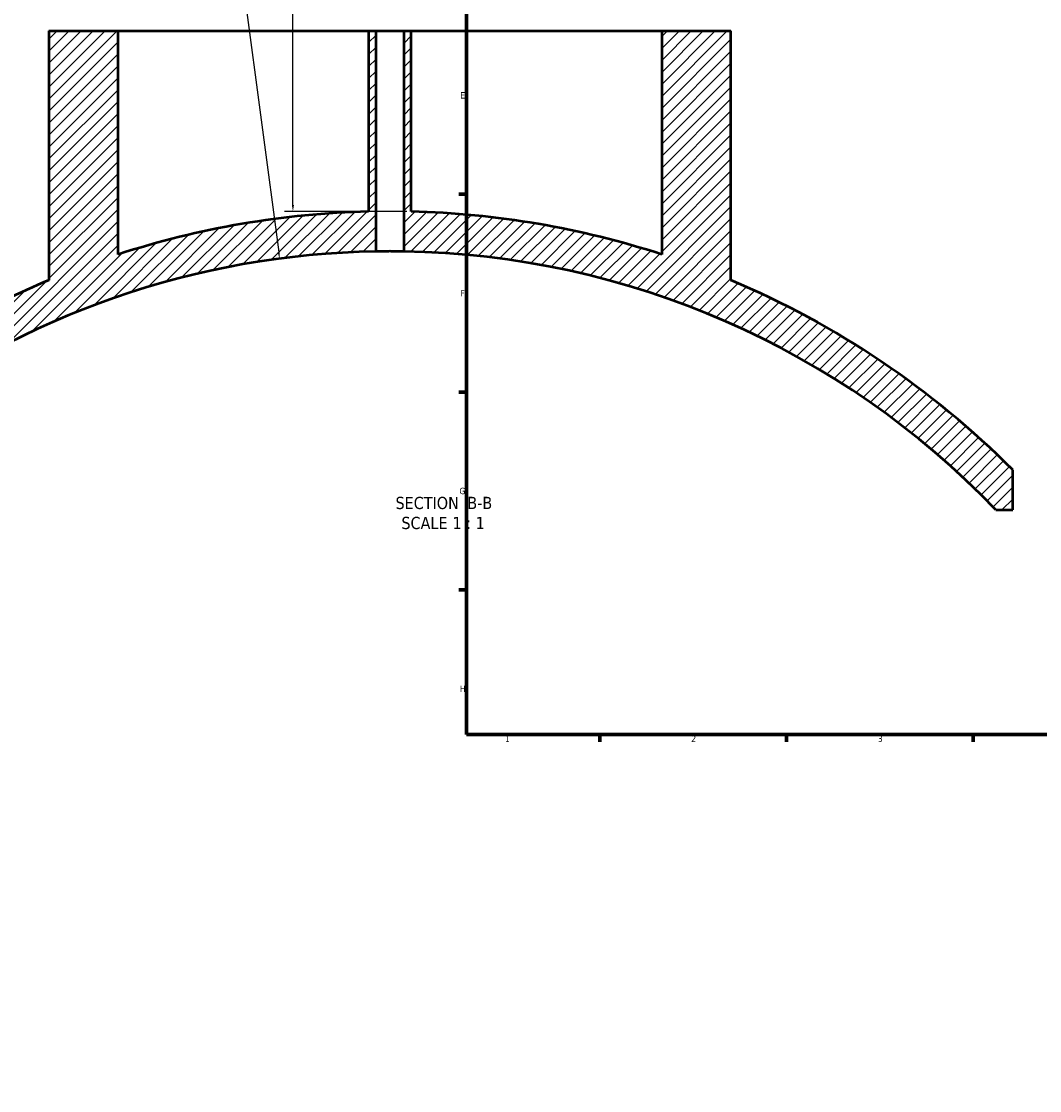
# Model space of a CAD drawing. Header units: millimetres. Extents: x -579 to 1127, y -250 to 921.
# Tile 2 of 11: x -147 to 235, y -114 to 288. Entities that reach past the tile are written whole.
import ezdxf

# ---------------------------------------------------------------- set-up
doc = ezdxf.new("R2010")
doc.units = ezdxf.units.MM
for name, color, linetype, lineweight in [('Border (ANSI)', 7, 'Continuous', 70), ('Dimension (ANSI)', 7, 'Continuous', 25), ('Hatch (ANSI)', 7, 'Continuous', 18), ('Symbol (ANSI)', 7, 'Continuous', 25), ('Visible (ANSI)', 7, 'Continuous', 50)]:
    doc.layers.add(name, color=color, linetype=linetype, lineweight=lineweight)
doc.styles.add('Label Text (ANSI)', font='tahoma.ttf')
doc.styles.add('Note Text (ANSI)', font='tahoma.ttf')
doc.dimstyles.new('Default - mm (ANSI)', dxfattribs={"dimtxt": 2.399999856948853, "dimasz": 2.5, "dimexe": 3.175, "dimexo": 1.6002, "dimgap": 0.7999999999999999, "dimtad": 0, "dimtoh": 1, "dimdec": 0, "dimrnd": 1e-08, "dimzin": 4, "dimdsep": 46, "dimtxsty": 'Note Text (ANSI)', "dimcen": 0.09, "dimdle": 10, "dimclrd": 256, "dimclre": 256, "dimclrt": 5, "dimadec": 1, "dimazin": 1, "dimtfac": 1.270000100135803, "dimtofl": 0, "dimtmove": 0, "dimatfit": 3, "dimfxl": 1, "dimtolj": 1, "dimtzin": 4, "dimlwd": -1, "dimlwe": -1, "dimarcsym": 0})

# ---------------------------------------------------------------- blocks, each defined once
blk = doc.blocks.new('Borders Default Border')
at = {"layer": 'Border (ANSI)'}
for p, q in [((20, 222.7499961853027), (17.20000028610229, 222.7499961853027)), ((20, 148.5000038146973), (17.20000028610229, 148.5000038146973)), ((20, 74.25000190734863), (17.20000028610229, 74.25000190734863)), ((70.08333206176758, 20), (70.08333206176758, 17.20000028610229)), ((140.1666641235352, 20), (140.1666641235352, 17.20000028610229)), ((210.2499961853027, 20), (210.2499961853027, 17.20000028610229))]:
    blk.add_line(p, q, dxfattribs=at)
at = {"layer": 'Border (ANSI)', "flags": 128}
blk.add_lwpolyline([(20, 20), (20, 574.0000152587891), (820.9999847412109, 574.0000152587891), (820.9999847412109, 20), (20, 20)], dxfattribs=at)
at = {"layer": 'Border (ANSI)', "color": 5, "true_color": 0x0000ff, "char_height": 2.39999994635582, "attachment_point": 7, "style": 'Note Text (ANSI)'}
for s, insert in [('E', (17.71423082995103, 258.6750000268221)), ('F', (17.77938474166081, 184.4250000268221)), ('G', (17.40381752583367, 110.1283225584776)), ('H', (17.52557601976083, 35.92500002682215)), ('1', (34.50022139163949, 17.20000005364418)), ('2', (104.39731425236, 17.20000005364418)), ('3', (174.4614475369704, 17.1494327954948))]:
    blk.add_mtext(s, dxfattribs=dict(at, insert=insert))
blk = doc.blocks.new('*D12')
at = {"layer": 'Defpoints', "color": 0, "transparency": 16777216}
for p in [(-78.45785921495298, 369.7348524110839), (-45.10844277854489, 216.22131530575), (-0.6952461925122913, 216.22131530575)]:
    blk.add_point(p, dxfattribs=at)
at = {"layer": 'Dimension (ANSI)', "transparency": 16777216}
for p, q in [((-76.85765921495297, 369.7348524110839), (-41.93344277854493, 369.7348524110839)), ((-45.10844277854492, 367.2348524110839), (-45.10844277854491, 314.988619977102)), ((-45.10844277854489, 218.72131530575), (-45.10844277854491, 308.4290501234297)), ((-2.295446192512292, 216.22131530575), (-48.2834427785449, 216.22131530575))]:
    blk.add_line(p, q, dxfattribs=at)
for points in [[(-45.52510944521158, 367.2348524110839), (-44.69177611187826, 367.2348524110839), (-45.10844277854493, 369.7348524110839)], [(-45.52510944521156, 218.72131530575), (-44.69177611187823, 218.72131530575), (-45.10844277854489, 216.22131530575)]]:
    blk.add_solid(points, dxfattribs=at)
at = {"layer": 'Dimension (ANSI)', "color": 5, "transparency": 16777216, "insert": (-46.33745545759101, 309.2290501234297), "char_height": 2.399999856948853, "attachment_point": 1, "rotation": 90, "style": 'Note Text (ANSI)'}
blk.add_mtext('\\A1;154', dxfattribs=at)
blk = doc.blocks.new('*D13')
at = {"layer": 'Defpoints', "color": 0, "transparency": 16777216}
for p in [(-50.12684990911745, 198.5816852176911), (-8.695246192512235, -113.6817007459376)]:
    blk.add_point(p, dxfattribs=at)
at = {"layer": 'Dimension (ANSI)', "transparency": 16777216}
for p, q in [((-84.52965991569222, 433.7067862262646), (-81.32362303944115, 433.7067862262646)), ((-81.32362303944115, 433.7067862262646), (-50.45567216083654, 201.0599660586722))]:
    blk.add_line(p, q, dxfattribs=at)
blk.add_solid([(-50.04262535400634, 201.1147697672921), (-50.86871896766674, 201.0051623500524), (-50.12684990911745, 198.5816852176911)], dxfattribs=at)
at = {"layer": 'Dimension (ANSI)', "color": 5, "transparency": 16777216, "insert": (-92.36847744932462, 434.9567525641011), "char_height": 2.399999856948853, "attachment_point": 1, "style": 'Note Text (ANSI)'}
blk.add_mtext('\\A1;R315', dxfattribs=at)

msp = doc.modelspace()

# ---------------------------------------------------------------- hatches: boundary and pattern name
at = {"layer": 'Hatch (ANSI)'}
h = msp.add_hatch(dxfattribs=at)
h.set_pattern_fill('ANSI31', color=256, scale=25.4, style=0)
h.set_pattern_definition([(45, (0, 0), (-2.245064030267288, 2.245064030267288), [])])
edge = h.paths.add_edge_path()
edge.add_line((93.30475380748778, 284.018332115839), (93.30475380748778, 200.1590231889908))
edge.add_ellipse((-8.695246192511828, -113.681700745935), major_axis=(-313.8407239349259, 101.9999999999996), ratio=1, start_angle=270, end_angle=286.6153283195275)
edge.add_line((-0.6952461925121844, 216.2213153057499), (-0.6952461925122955, 284.018332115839))
edge.add_line((-0.6952461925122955, 284.018332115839), (-3.495246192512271, 284.018332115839))
edge.add_line((-3.495246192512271, 284.018332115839), (-3.495246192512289, 201.2753756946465))
edge.add_ellipse((-8.6952461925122, -113.6817007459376), major_axis=(314.9570764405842, -5.199999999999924), ratio=1, start_angle=44.72437846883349, end_angle=90, ccw=False)
edge.add_line((218.7410210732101, 104.2580715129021), (225.0547538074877, 104.2580715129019))
edge.add_line((225.0547538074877, 104.2580715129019), (225.0547538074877, 119.2580715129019))
edge.add_ellipse((-8.695246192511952, -113.6817007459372), major_axis=(-232.9397722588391, 233.7499999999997), ratio=1, start_angle=270, end_angle=292.2768964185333)
edge.add_line((119.304753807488, 190.4827284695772), (119.3047538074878, 284.018332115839))
edge.add_line((119.3047538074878, 284.018332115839), (93.30475380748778, 284.018332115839))
edge = h.paths.add_edge_path()
edge.add_line((-110.6952461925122, 200.1590231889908), (-110.6952461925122, 284.018332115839))
edge.add_line((-110.6952461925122, 284.018332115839), (-136.6952461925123, 284.018332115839))
edge.add_line((-136.6952461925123, 284.018332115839), (-136.6952461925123, 190.4827284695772))
edge.add_ellipse((-8.695246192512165, -113.6817007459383), major_axis=(-304.1644292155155, -128.0000000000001), ratio=1, start_angle=270, end_angle=282.5960030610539)
edge.add_line((-199.945246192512, 155.2484714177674), (-199.9452461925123, 136.6149981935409))
edge.add_ellipse((-8.695246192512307, -113.6817007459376), major_axis=(250.2966989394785, 191.25), ratio=1, start_angle=53.56267963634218, end_angle=90, ccw=False)
edge.add_line((-13.89524619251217, 201.2753756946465), (-13.8952461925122, 284.018332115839))
edge.add_line((-13.8952461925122, 284.018332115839), (-16.69524619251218, 284.018332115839))
edge.add_line((-16.69524619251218, 284.018332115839), (-16.69524619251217, 216.2213153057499))
edge.add_ellipse((-8.69524619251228, -113.681700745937), major_axis=(-329.9030160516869, -7.999999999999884), ratio=1, start_angle=270, end_angle=286.6153283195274)

# ---------------------------------------------------------------- linework, layer by layer
at = {"layer": 'Visible (ANSI)'}
for p, q in [((-136.6952461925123, 284.018332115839), (-110.6952461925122, 284.018332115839)), ((-136.6952461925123, 284.018332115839), (-136.6952461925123, 190.4827284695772)), ((-110.6952461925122, 200.1590231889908), (-110.6952461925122, 284.018332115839)), ((-110.6952461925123, 284.0183321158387), (-16.695246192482, 284.0183321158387)), ((-16.69524619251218, 284.018332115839), (-13.8952461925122, 284.018332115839)), ((-16.69524619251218, 284.018332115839), (-16.69524619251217, 216.2213153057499)), ((-13.89524619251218, 201.2753756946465), (-13.8952461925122, 284.018332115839)), ((-13.8952461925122, 284.0183321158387), (-3.495246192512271, 284.0183321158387)), ((-3.495246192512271, 284.018332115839), (-0.6952461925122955, 284.018332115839)), ((-3.495246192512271, 284.018332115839), (-3.495246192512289, 201.2753756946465)), ((-0.695246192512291, 216.2213153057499), (-0.6952461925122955, 284.018332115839)), ((-0.695246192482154, 284.0183321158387), (93.30475380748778, 284.0183321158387)), ((93.30475380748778, 284.018332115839), (93.30475380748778, 200.1590231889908)), ((93.30475380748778, 284.018332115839), (119.3047538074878, 284.018332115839)), ((119.3047538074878, 190.4827284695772), (119.3047538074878, 284.018332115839)), ((225.0547538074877, 104.2580715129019), (225.0547538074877, 119.2580715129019)), ((218.7410210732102, 104.2580715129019), (225.0547538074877, 104.2580715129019))]:
    msp.add_line(p, q, dxfattribs=at)
for centre, radius, start, end in [((-8.69524619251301, -113.6817007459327), 329.9999999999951, 91.38912468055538, 108.0044530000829), ((-8.695246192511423, -113.6817007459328), 329.9999999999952, 71.99554699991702, 88.61087531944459), ((-8.695246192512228, -113.6817007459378), 315.0000000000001, 90.9458780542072, 127.3831984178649), ((-8.6952461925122, -113.6817007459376), 314.9999999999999, 43.77850041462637, 89.05412194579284), ((-8.695246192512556, -113.6817007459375), 329.9999999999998, 112.8225756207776, 125.4185786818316), ((-8.695246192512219, -113.6817007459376), 330, 44.90052796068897, 67.17742437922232)]:
    msp.add_arc(centre, radius, start, end, dxfattribs=at)
msp.add_open_spline([(-3.495246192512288, 201.2753756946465), (-3.495246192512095, 201.2753756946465), (-3.625738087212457, 201.2776148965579), (-4.156420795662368, 201.2857094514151), (-4.556610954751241, 201.2914487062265), (-5.479970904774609, 201.3022277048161), (-6.064691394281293, 201.3079666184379), (-7.345860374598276, 201.3160603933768), (-8.042309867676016, 201.3182992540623), (-9.348182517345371, 201.3182992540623), (-10.04463201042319, 201.3160603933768), (-11.32580099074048, 201.3079666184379), (-11.91052148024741, 201.3022277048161), (-12.83388143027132, 201.2914487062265), (-13.23407158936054, 201.2857094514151), (-13.76475429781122, 201.2776148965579), (-13.89524619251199, 201.2753756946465), (-13.89524619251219, 201.2753756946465)], degree=3, knots=[0, 0, 0, 0, 0.1958808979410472, 0.1958808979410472, 0.3917617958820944, 0.3917617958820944, 0.587642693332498, 0.587642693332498, 0.7835235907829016, 0.7835235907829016, 0.9794044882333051, 0.9794044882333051, 1.175285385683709, 1.175285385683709, 1.371166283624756, 1.371166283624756, 1.567047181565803, 1.567047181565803, 1.567047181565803, 1.567047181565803], dxfattribs=at)

# ---------------------------------------------------------------- block references
msp.add_blockref('Borders Default Border', (0, 0))

# ---------------------------------------------------------------- texts
at = {"layer": 'Symbol (ANSI)', "char_height": 4.571999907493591, "attachment_point": 7, "style": 'Label Text (ANSI)'}
for s, insert in [('SECTION', (-6.603762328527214, 104.5127267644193)), (' B-B', (18.63048582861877, 104.6090573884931)), ('SCALE', (-4.380748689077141, 96.9998694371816)), (' 1 : 1', (13.0877700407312, 97.08137997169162))]:
    msp.add_mtext(s, dxfattribs=dict(at, insert=insert))

# ---------------------------------------------------------------- dimensions: what is measured, and where the dimension line sits
at = {"layer": 'Dimension (ANSI)'}
dim = msp.add_radius_dim(center=(-8.695246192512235, -113.6817007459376), mpoint=(-50.12684990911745, 198.5816852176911), dimstyle='Default - mm (ANSI)', override={"dimgap": 0.7999999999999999, "dimtih": 1, "dimdec": 0, "dimlfac": 1, "dimcen": 0, "dimtol": 0, "dimlim": 0, "dimtp": 0, "dimtm": -0, "dimtdec": 2}, dxfattribs=at)
dim.commit()
dim.dimension.update_dxf_attribs({"geometry": '*D13', "text_midpoint": (-88.8490686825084, 433.7067862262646), "dimtype": 164})
dim = msp.add_linear_dim(base=(-45.10844277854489, 216.22131530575), p1=(-78.45785921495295, 369.7348524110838), p2=(-0.695246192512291, 216.2213153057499), angle=90, dimstyle='Default - mm (ANSI)', override={"dimgap": 0.7999999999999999, "dimtoh": 0, "dimdec": 0, "dimtol": 0, "dimlim": 0, "dimtp": 0, "dimtm": -0, "dimtdec": 2, "dimatfit": 1}, dxfattribs=at)
dim.commit()
dim.dimension.update_dxf_attribs({"geometry": '*D12', "text_midpoint": (-45.10844277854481, 311.7088350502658), "dimtype": 160})

doc.saveas('drawing.dxf')
